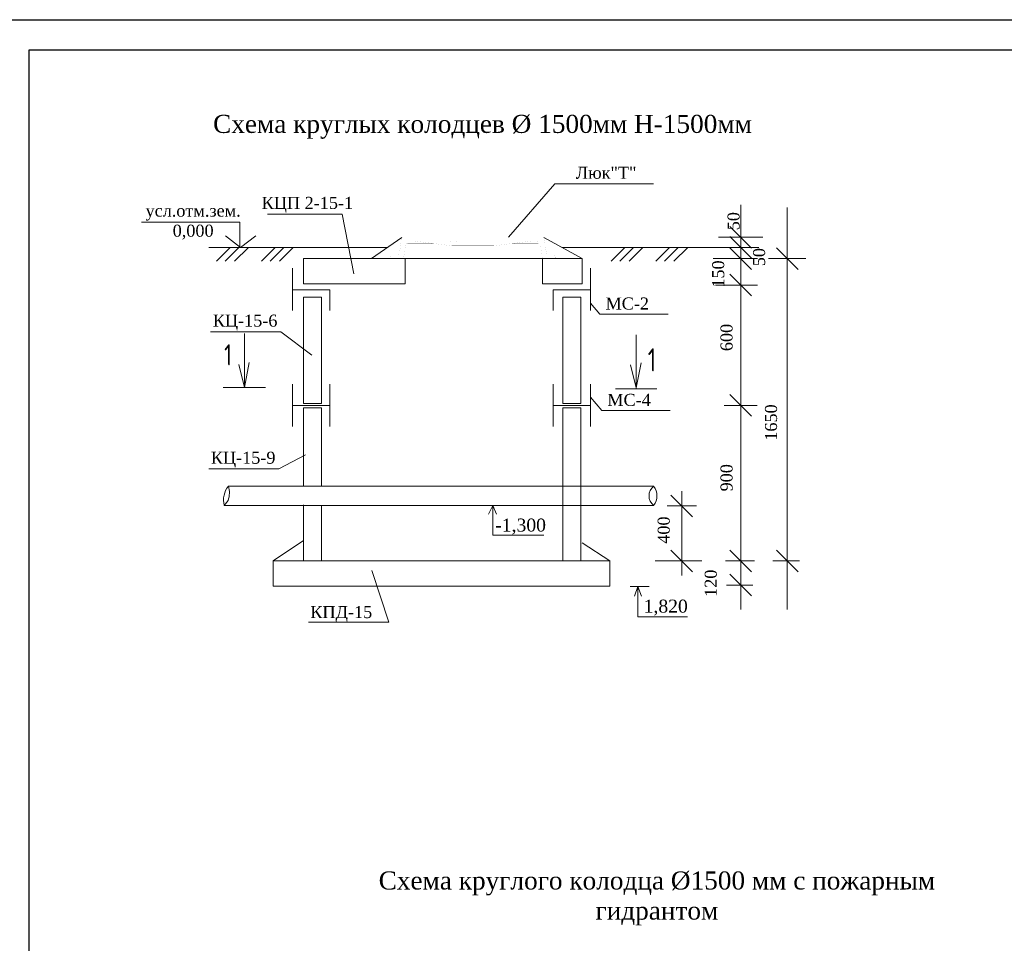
# Model space of a CAD drawing. Extents: x 0 to 361260, y 0 to 4201817.
# Tile 58 of 256: x 360168 to 360332, y 4195025 to 4195178. Entities that reach past the tile are written whole.
import ezdxf
from ezdxf.enums import TextEntityAlignment as Align

# ---------------------------------------------------------------- set-up
doc = ezdxf.new("R2010")
doc.units = 0
doc.header["$LTSCALE"] = 0.5
doc.header["$MEASUREMENT"] = 0
doc.layers.add('НВК_сервис', color=7, linetype='Continuous')
doc.styles.add('LYUDA', font='romans.shx', dxfattribs={"oblique": 15, "height": 3})
doc.styles.add('STANDART', font='romans.shx', dxfattribs={"width": 0.8, "height": 300})

msp = doc.modelspace()

# ---------------------------------------------------------------- linework, layer by layer
at = {"layer": 'НВК_сервис', "color": 0, "linetype": 'ByBlock'}
for p, q in [((360149.526, 4195178.016), (360569.526, 4195178.016)), ((360169.526, 4195173.016), (360564.526, 4195173.016)), ((360169.526, 4194886.016), (360169.526, 4195173.016))]:
    msp.add_line(p, q, dxfattribs=at)
at = {"layer": 'НВК_сервис', "color": 0, "lineweight": 20}
for p, q in [((360249.187, 4195141.889), (360256.86, 4195150.719)), ((360256.879, 4195150.72), (360273.256, 4195150.72)), ((360287.75, 4195147.249), (360287.75, 4195080.038)), ((360295.478, 4195146.821), (360295.478, 4195080.038)), ((360204.511, 4195144.373), (360204.511, 4195140.173)), ((360209.141, 4195145.696), (360221.508, 4195145.696)), ((360223.45, 4195135.804), (360221.508, 4195145.696)), ((360285.95, 4195143.665), (360289.55, 4195140.065)), ((360204.651, 4195140.173), (360202.131, 4195142.133)), ((360204.651, 4195140.173), (360207.171, 4195142.133)), ((360231.443, 4195141.82), (360226.399, 4195138.315)), ((360255.057, 4195141.82), (360261.399, 4195138.315)), ((360284.05, 4195141.865), (360291.45, 4195141.865)), ((360285.95, 4195141.973), (360289.55, 4195138.373)), ((360229.073, 4195140.173), (360199.39, 4195140.173)), ((360200.657, 4195137.893), (360202.937, 4195140.173)), ((360202.097, 4195137.893), (360204.377, 4195140.173)), ((360203.657, 4195137.893), (360205.937, 4195140.173)), ((360208.097, 4195137.893), (360210.377, 4195140.173)), ((360209.537, 4195137.893), (360211.817, 4195140.173)), ((360211.097, 4195137.893), (360213.377, 4195140.173)), ((360290.75, 4195140.173), (360258.037, 4195140.173)), ((360266.216, 4195137.893), (360268.496, 4195140.173)), ((360267.656, 4195137.893), (360269.936, 4195140.173)), ((360269.216, 4195137.893), (360271.496, 4195140.173)), ((360273.656, 4195137.893), (360275.936, 4195140.173)), ((360275.096, 4195137.893), (360277.376, 4195140.173)), ((360276.656, 4195137.893), (360278.936, 4195140.173)), ((360285.95, 4195140.115), (360289.55, 4195136.515)), ((360293.678, 4195140.115), (360297.278, 4195136.515)), ((360215.078, 4195134.115), (360215.078, 4195138.315)), ((360215.078, 4195138.315), (360261.399, 4195138.315)), ((360231.999, 4195138.315), (360231.999, 4195134.115)), ((360254.799, 4195138.315), (360254.799, 4195134.115)), ((360261.399, 4195138.315), (360261.399, 4195134.115)), ((360283.15, 4195138.315), (360290.55, 4195138.315)), ((360292.393, 4195138.315), (360298.563, 4195138.315)), ((360213.278, 4195136.715), (360213.278, 4195129.715)), ((360262.799, 4195136.715), (360262.799, 4195129.715)), ((360285.95, 4195135.715), (360289.55, 4195132.115)), ((360213.278, 4195133.115), (360219.478, 4195133.115)), ((360213.278, 4195133.115), (360219.478, 4195133.115)), ((360231.999, 4195134.115), (360215.078, 4195134.115)), ((360219.478, 4195133.115), (360219.478, 4195129.715)), ((360261.399, 4195134.115), (360254.799, 4195134.115)), ((360256.599, 4195133.115), (360262.799, 4195133.115)), ((360256.599, 4195133.115), (360262.799, 4195133.115)), ((360256.599, 4195133.115), (360256.599, 4195129.715)), ((360283.55, 4195133.915), (360290.55, 4195133.915)), ((360215.078, 4195131.915), (360218.078, 4195131.915)), ((360215.078, 4195131.915), (360215.078, 4195116.294)), ((360218.078, 4195131.915), (360218.078, 4195116.294)), ((360258.199, 4195131.915), (360258.199, 4195117.495)), ((360258.199, 4195131.915), (360261.199, 4195131.915)), ((360261.199, 4195131.915), (360261.199, 4195117.495)), ((360262.785, 4195130.918), (360264.32, 4195129.115)), ((360218.078, 4195128.494), (360218.078, 4195114.259)), ((360264.32, 4195129.115), (360275.72, 4195129.115)), ((360211.339, 4195126.18), (360199.674, 4195126.18)), ((360205.29, 4195125.859), (360205.29, 4195119.779)), ((360211.339, 4195126.18), (360216.478, 4195122.294)), ((360270.386, 4195125.659), (360270.386, 4195119.579)), ((360215.078, 4195122.894), (360215.078, 4195114.262)), ((360204.33, 4195120.739), (360205.29, 4195116.899)), ((360205.29, 4195116.899), (360206.09, 4195121.059)), ((360205.29, 4195119.779), (360205.29, 4195116.899)), ((360269.426, 4195120.699), (360270.386, 4195116.859)), ((360270.386, 4195116.859), (360271.186, 4195121.019)), ((360270.386, 4195119.579), (360270.386, 4195116.699)), ((360201.77, 4195116.899), (360208.81, 4195116.899)), ((360213.278, 4195117.437), (360213.278, 4195110.437)), ((360219.478, 4195117.437), (360219.478, 4195110.437)), ((360256.599, 4195117.437), (360256.599, 4195110.437)), ((360258.199, 4195117.495), (360258.199, 4195114.251)), ((360261.199, 4195117.495), (360261.199, 4195114.248)), ((360262.799, 4195117.437), (360262.799, 4195110.437)), ((360273.826, 4195116.699), (360266.946, 4195116.699)), ((360262.815, 4195115.302), (360264.654, 4195113.102)), ((360285.95, 4195115.737), (360289.55, 4195112.137)), ((360213.278, 4195113.937), (360219.478, 4195113.937)), ((360215.078, 4195114.268), (360218.078, 4195114.268)), ((360215.078, 4195113.551), (360215.078, 4195106.694)), ((360215.078, 4195113.533), (360218.078, 4195113.533)), ((360218.078, 4195113.548), (360218.078, 4195106.694)), ((360256.599, 4195113.937), (360262.799, 4195113.937)), ((360258.199, 4195114.268), (360261.199, 4195114.268)), ((360258.199, 4195113.543), (360258.199, 4195099.971)), ((360258.199, 4195113.533), (360261.199, 4195113.533)), ((360261.199, 4195113.543), (360261.199, 4195099.971)), ((360264.622, 4195113.106), (360276.022, 4195113.106)), ((360218.078, 4195110.835), (360218.078, 4195100.526)), ((360215.078, 4195109.698), (360215.078, 4195100.526)), ((360211.015, 4195103.396), (360215.455, 4195105.732)), ((360211.015, 4195103.396), (360199.349, 4195103.396)), ((360202.625, 4195100.526), (360224.813, 4195100.526)), ((360221.011, 4195100.526), (360240.358, 4195100.526)), ((360236.596, 4195100.526), (360239.872, 4195100.526)), ((360240.358, 4195100.526), (360244.577, 4195100.526)), ((360242.404, 4195100.526), (360273.283, 4195100.526)), ((360258.199, 4195099.971), (360258.199, 4195088.094)), ((360261.199, 4195099.971), (360261.199, 4195088.094)), ((360276.162, 4195099.046), (360279.762, 4195095.446)), ((360277.962, 4195099.667), (360277.962, 4195085.694)), ((360202.56, 4195098.143), (360201.925, 4195097.306)), ((360201.925, 4195097.306), (360224.813, 4195097.306)), ((360215.078, 4195097.414), (360215.078, 4195088.094)), ((360218.078, 4195097.306), (360218.078, 4195088.094)), ((360218.078, 4195097.306), (360218.078, 4195095.306)), ((360221.011, 4195097.306), (360244.577, 4195097.306)), ((360237.796, 4195097.306), (360242.362, 4195097.306)), ((360242.362, 4195097.306), (360244.577, 4195097.306)), ((360244.577, 4195097.306), (360273.283, 4195097.306)), ((360275.534, 4195097.246), (360280.39, 4195097.246)), ((360210.078, 4195088.094), (360215.078, 4195091.494)), ((360265.999, 4195088.094), (360261.399, 4195091.094)), ((360276.162, 4195089.894), (360279.762, 4195086.294)), ((360285.95, 4195089.894), (360289.55, 4195086.294)), ((360293.678, 4195089.894), (360297.278, 4195086.294)), ((360210.078, 4195088.094), (360265.999, 4195088.094)), ((360210.078, 4195083.894), (360210.078, 4195088.094)), ((360265.999, 4195088.094), (360265.999, 4195083.894)), ((360273.544, 4195088.094), (360281.297, 4195088.094)), ((360274.252, 4195088.094), (360281.272, 4195088.094)), ((360285.225, 4195088.094), (360290.051, 4195088.094)), ((360226.478, 4195086.494), (360229.278, 4195077.894)), ((360285.95, 4195085.894), (360289.55, 4195082.294)), ((360265.999, 4195083.894), (360210.078, 4195083.894)), ((360215.906, 4195077.894), (360229.278, 4195077.894))]:
    msp.add_line(p, q, dxfattribs=at)
at = {"layer": 'НВК_сервис', "color": 0, "lineweight": 20, "ltscale": 2}
for p, q in [((360204.511, 4195144.373), (360188.158, 4195144.373)), ((360231.714, 4195138.315), (360255.198, 4195138.315)), ((360245.015, 4195088.1), (360236.053, 4195088.1))]:
    msp.add_line(p, q, dxfattribs=at)
at = {"layer": 'НВК_сервис', "lineweight": 20}
msp.add_line((360285.025, 4195113.937), (360290.475, 4195113.937), dxfattribs=at)
at = {"layer": 'НВК_сервис', "linetype": 'Continuous', "lineweight": 20}
for p, q in [((360246.568, 4195097.293), (360245.848, 4195095.853)), ((360246.568, 4195097.293), (360246.568, 4195092.397)), ((360246.568, 4195097.293), (360247.144, 4195095.853)), ((360246.568, 4195092.397), (360255.02, 4195092.397)), ((360293.103, 4195088.094), (360297.503, 4195088.094)), ((360269.382, 4195083.823), (360272.55, 4195083.823)), ((360270.678, 4195083.823), (360270.102, 4195082.239)), ((360270.678, 4195083.823), (360270.678, 4195078.783)), ((360270.678, 4195083.823), (360271.254, 4195082.239)), ((360285.375, 4195084.094), (360289.775, 4195084.094)), ((360270.678, 4195078.783), (360278.886, 4195078.783))]:
    msp.add_line(p, q, dxfattribs=at)
at = {"layer": 'НВК_сервис', "color": 0, "lineweight": 20, "const_width": 0.0071}
for points in [[(360243.25, 4195138.315), (360229.584, 4195138.315), (360229.584, 4195138.528, -0.4142136), (360229.939, 4195138.883), (360230.673, 4195138.883, 0.3695011), (360231.024, 4195139.183), (360231.443, 4195141.865), (360243.25, 4195141.865)], [(360243.25, 4195138.315), (360256.916, 4195138.315), (360256.916, 4195138.528, 0.4142136), (360256.561, 4195138.883), (360255.827, 4195138.883, -0.3695011), (360255.476, 4195139.183), (360255.057, 4195141.865), (360243.25, 4195141.865)]]:
    msp.add_lwpolyline(points, format="xyb", dxfattribs=at)
for points in [[(360232.011, 4195141.865), (360232.011, 4195141.116)], [(360232.011, 4195141.116), (360234.509, 4195141.116)], [(360232.246, 4195141.155), (360232.246, 4195141.865)], [(360232.53, 4195140.832), (360232.53, 4195141.116)], [(360239.771, 4195140.445), (360233.645, 4195141.226)], [(360246.729, 4195140.445), (360252.856, 4195141.226)], [(360254.489, 4195141.116), (360251.991, 4195141.116)], [(360253.97, 4195140.832), (360253.97, 4195141.116)], [(360254.254, 4195141.155), (360254.254, 4195141.865)], [(360254.489, 4195141.865), (360254.489, 4195141.116)], [(360239.771, 4195140.445), (360240.339, 4195140.445)], [(360240.339, 4195140.445), (360243.25, 4195140.445)], [(360246.161, 4195140.445), (360243.25, 4195140.445)], [(360246.729, 4195140.445), (360246.161, 4195140.445)]]:
    msp.add_lwpolyline(points, dxfattribs=at)
at = {"layer": 'НВК_сервис', "color": 0, "lineweight": 20}
for points in [[(360232.246, 4195141.155, 0.0071, 0.0071, 0), (360232.53, 4195141.155, 0.0071, 0.0071, 0), (360232.53, 4195141.155, 0.0071, 0.0071, -0.4142136), (360232.601, 4195141.226, 0.0071, 0.0071, 0), (360239.492, 4195141.226, 0.0071, 0, -0.4142136), (360239.669, 4195141.048, 0, 0, 0), (360239.771, 4195140.445, 0, 0, 0)], [(360240.339, 4195140.445, 0, 0, 0), (360240.446, 4195141.048, 0, 0.0071, -0.4142136), (360240.624, 4195141.226, 0.0071, 0.0071, 0), (360243.25, 4195141.226, 0, 0, 0)], [(360246.161, 4195140.445, 0, 0, 0), (360246.054, 4195141.048, 0, 0.0071, 0.4142136), (360245.876, 4195141.226, 0.0071, 0.0071, 0), (360243.25, 4195141.226, 0, 0, 0)], [(360254.254, 4195141.155, 0.0071, 0.0071, 0), (360253.97, 4195141.155, 0.0071, 0.0071, 0), (360253.97, 4195141.155, 0.0071, 0.0071, 0.4142136), (360253.899, 4195141.226, 0.0071, 0.0071, 0), (360247.009, 4195141.226, 0.0071, 0, 0.4142136), (360246.831, 4195141.048, 0, 0, 0), (360246.729, 4195140.445, 0, 0, 0)], [(360231.714, 4195138.315, 0.0071, 0.0071, 0), (360232.047, 4195140.529, 0.0071, 0.0071, -0.3711057), (360232.398, 4195140.832, 0.0071, 0.0071, 0), (360236.738, 4195140.832, 0, 0, 0)], [(360254.786, 4195138.315, 0.0071, 0.0071, 0), (360254.453, 4195140.529, 0.0071, 0.0071, 0.3711057), (360254.102, 4195140.832, 0.0071, 0.0071, 0), (360249.762, 4195140.832, 0, 0, 0)]]:
    msp.add_lwpolyline(points, format="xyseb", dxfattribs=at)
for centre, radius, start, end in [((360205.478, 4195098.22), 3.669, 141.04988, 194.42057), ((360199.177, 4195099.428), 3.618, 339.19661, 17.67382), ((360274.576, 4195098.916), 2.065, 128.75679, 231.24321), ((360271.21, 4195098.916), 2.625, 322.17133, 37.82867)]:
    msp.add_arc(centre, radius, start, end, dxfattribs=at)

# ---------------------------------------------------------------- texts
at = {"layer": 'НВК_сервис', "color": 0, "lineweight": 20, "style": 'STANDART', "width": 0.7}
msp.add_text('1', height=3.52, dxfattribs=at).set_placement((360203.21, 4195124.099), align=Align.TOP_RIGHT)
msp.add_text('1', height=3.84, dxfattribs=at).set_placement((360272.306, 4195119.579))
at = {"layer": 'НВК_сервис', "color": 0, "lineweight": 20, "ltscale": 0.25, "attachment_point": 2, "style": 'LYUDA'}
for s, insert, char_height, width in [('{\\fTimes New Roman|b0|i0|c204|p18;\\H0.5769x;\\Q0;Схема круглых колодцев %%C 1500мм\\fTimes New Roman|b0|i0|c0|p18; \\fTimes New Roman|b0|i0|c204|p18;Н-1500мм}', (360244.84, 4195162.204), 5.2, 101.86426), ('{\\fTimes New Roman|b0|i0|c204|p18;\\Q0;Люк"Т"}', (360265.38, 4195153.582), 2, 18.02741), ('{\\fTimes New Roman|b0|i0|c204|p18;\\Q0;КЦП 2\\fTimes New Roman|b0|i0|c0|p18;-\\fTimes New Roman|b0|i0|c204|p18;15-1}', (360215.751, 4195148.581), 2, 15.33795), ('{\\fTimes New Roman|b0|i0|c204|p18;\\Q0;усл.отм.зем. 0,000}', (360196.767, 4195147.295), 2, 15.78135), ('{\\fTimes New Roman|b0|i0|c204|p18;\\Q0;МС-2}', (360268.898, 4195131.86), 2, 8.99406), ('{\\fTimes New Roman|b0|i0|c204|p18;\\Q0;КЦ\\fTimes New Roman|b0|i0|c0|p18;-\\fTimes New Roman|b0|i0|c204|p18;15-6 }', (360205.4, 4195129.022), 2, 19.38033), ('{\\fTimes New Roman|b0|i0|c204|p18;\\Q0;МС-4}', (360269.2, 4195115.851), 2, 8.99406), ('{\\fTimes New Roman|b0|i0|c204|p18;\\Q0;КЦ\\fTimes New Roman|b0|i0|c0|p18;-\\fTimes New Roman|b0|i0|c204|p18;15-9 }', (360205.075, 4195106.238), 2, 19.38033), ('{\\fTimes New Roman|b0|i0|c204|p18;\\H0.5769x;\\Q0;-1,300}', (360251.176, 4195095.133), 3.744, 11.36257), ('{\\fTimes New Roman|b0|i0|c204|p18;\\Q0;КПД\\fTimes New Roman|b0|i0|c0|p18;-\\fTimes New Roman|b0|i0|c204|p18;15}', (360221.377, 4195080.6), 2, 12.08911), ('{\\fTimes New Roman|b0|i0|c204|p18;\\H0.5769x;\\Q0;1,820}', (360275.286, 4195081.663), 3.744, 10.9556), ('{\\fTimes New Roman|b0|i0|c204|p18;\\H0.5769x;\\Q0;Схема круглого колодца %%C1500 мм с пожарным гидрантом}', (360273.822, 4195036.504), 5.2, 96.42539)]:
    msp.add_mtext(s, dxfattribs=dict(at, insert=insert, char_height=char_height, width=width))
at = {"layer": 'НВК_сервис', "color": 0, "lineweight": 20, "ltscale": 0.25, "char_height": 2, "attachment_point": 2, "rotation": 90, "style": 'LYUDA'}
for s, insert, width in [('{\\fTimes New Roman|b0|i0|c204|p18;\\Q0;50}', (360285.554, 4195144.542), 19.8), ('{\\fTimes New Roman|b0|i0|c204|p18;\\Q0;50}', (360289.798, 4195138.566), 19.8), ('{\\fTimes New Roman|b0|i0|c204|p18;\\Q0;150}', (360283.004, 4195135.758), 19.8), ('{\\fTimes New Roman|b0|i0|c204|p18;\\Q0;600}', (360284.392, 4195125.22), 9.38962), ('{\\fTimes New Roman|b0|i0|c204|p18;\\Q0;1650\\fTimes New Roman|b0|i0|c0|p18; }', (360291.781, 4195111.088), 8.40368), ('{\\fTimes New Roman|b0|i0|c204|p18;\\Q0;900}', (360284.392, 4195101.913), 15.11067), ('{\\fTimes New Roman|b0|i0|c204|p18;\\Q0;400}', (360273.95, 4195093.215), 19.8), ('{\\fTimes New Roman|b0|i0|c204|p18;\\Q0;120}', (360281.765, 4195084.386), 19.8)]:
    msp.add_mtext(s, dxfattribs=dict(at, insert=insert, width=width))

doc.saveas('drawing.dxf')
